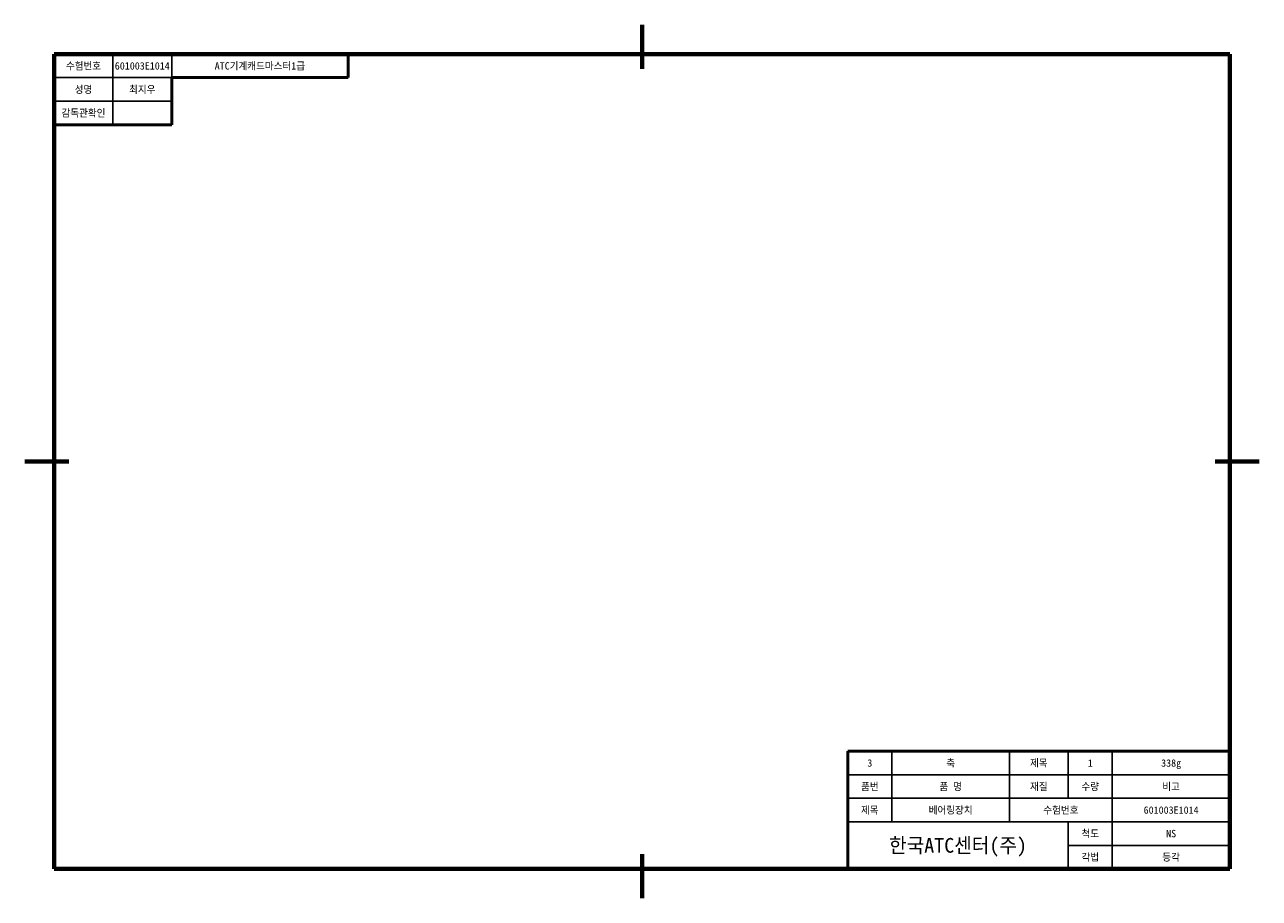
# Model space of a CAD drawing. Header units: millimetres. Extents: x 0 to 420, y 0 to 297.
import ezdxf
from ezdxf.enums import TextEntityAlignment as Align

# ---------------------------------------------------------------- set-up
doc = ezdxf.new("R2010")
doc.units = ezdxf.units.MM
for name, color, linetype, lineweight in [('문자', 2, 'Continuous', 35), ('외형', 4, 'Continuous', 70), ('윤곽', 3, 'Continuous', 50), ('치수', 1, 'Continuous', 25)]:
    doc.layers.add(name, color=color, linetype=linetype, lineweight=lineweight)

msp = doc.modelspace()

# ---------------------------------------------------------------- linework, layer by layer
at = {"layer": '외형'}
for p, q in [((210, 282), (210, 297)), ((410, 287), (10, 287)), ((10, 287), (10, 10)), ((410, 10), (410, 287)), ((0, 148.5), (15, 148.5)), ((405, 148.5), (420, 148.5)), ((210, 0), (210, 15)), ((10, 10), (410, 10))]:
    msp.add_line(p, q, dxfattribs=at)
at = {"layer": '윤곽'}
for p, q in [((110, 287), (110, 279)), ((110, 279), (50, 279)), ((50, 279), (50, 263)), ((50, 263), (10, 263)), ((280, 10), (280, 50)), ((280, 50), (410, 50))]:
    msp.add_line(p, q, dxfattribs=at)
at = {"layer": '치수'}
for p, q in [((30, 287), (30, 263)), ((50, 279), (50, 287)), ((50, 279), (10, 279)), ((50, 271), (10, 271)), ((295, 26), (295, 50)), ((335, 26), (335, 50)), ((355, 34), (355, 50)), ((370, 10), (370, 50)), ((280, 42), (410, 42)), ((280, 34), (410, 34)), ((280, 26), (410, 26)), ((355, 10), (355, 26)), ((355, 18), (410, 18))]:
    msp.add_line(p, q, dxfattribs=at)

# ---------------------------------------------------------------- texts
at = {"layer": '문자'}
for s, p in [('수험번호', (20, 283)), ('601003E1014', (40, 283)), ('ATC기계캐드마스터1급', (80, 283)), ('성명', (20, 275)), ('최지우', (40, 275)), ('감독관확인', (20, 267)), ('3', (287.5, 46)), ('축', (315, 46)), ('제목', (345, 46)), ('1', (362.5, 46)), ('338g', (390, 46)), ('품번', (287.5, 38)), ('품 명', (315, 38)), ('재질', (345, 38)), ('수량', (362.5, 38)), ('비고', (390, 38)), ('제목', (287.5, 30)), ('베어링장치', (315, 30)), ('수험번호', (352.5, 30)), ('601003E1014', (390, 30)), ('척도', (362.5, 22)), ('NS', (390, 22)), ('각법', (362.5, 14)), ('등각', (390, 14))]:
    msp.add_text(s, height=2.5, dxfattribs=at).set_placement(p, align=Align.MIDDLE_CENTER)
at = {"layer": '윤곽'}
msp.add_text('한국ATC센터(주)', height=5, dxfattribs=at).set_placement((317.5, 18), align=Align.MIDDLE_CENTER)

doc.saveas('drawing.dxf')
